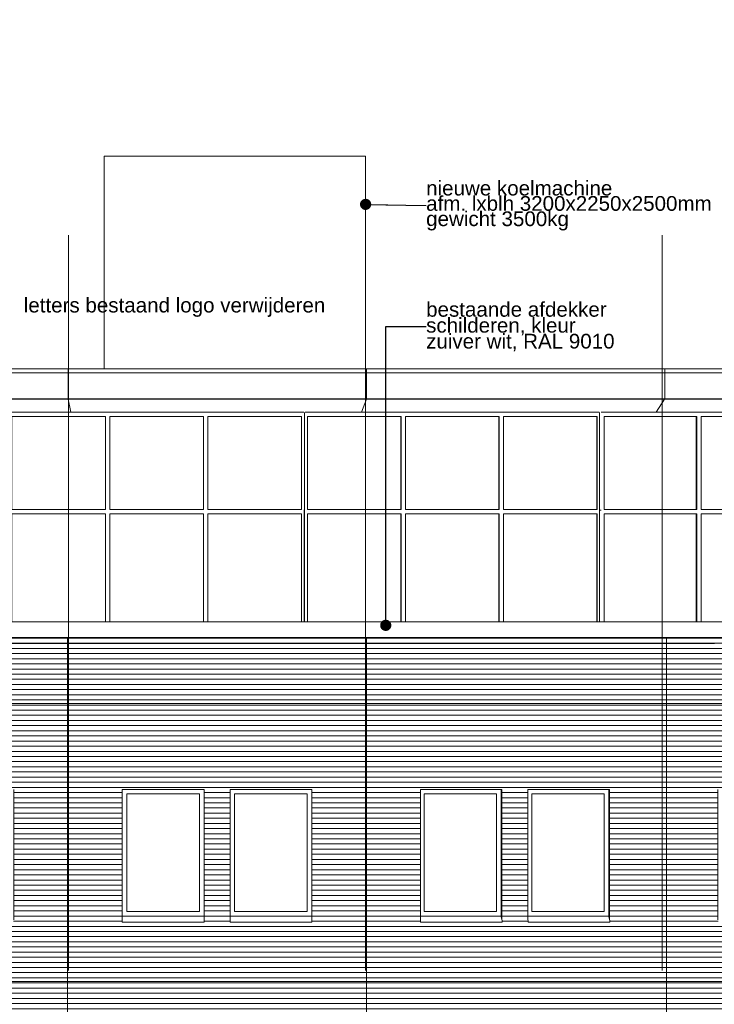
# Model space of a CAD drawing. Extents: x -138812 to 250702, y -18987 to 104055.
# Tile 120 of 193: x 36850 to 45350, y 92003 to 104055. Entities that reach past the tile are written whole.
import ezdxf

# ---------------------------------------------------------------- set-up
doc = ezdxf.new("R2010")
doc.units = 0
doc.header["$LTSCALE"] = 50
doc.linetypes.add('7 Voorgevel & doorsnede A-A$0$_ .', pattern=[380, 180, -100, 0, -100])
doc.linetypes.add('7 Voorgevel & doorsnede A-A$0$B0302', pattern=[1251.000023, 626.000023, -312.5, 0, -312.5])
doc.layers.get('0').update_dxf_attribs({"linetype": 'CONTINUOUS'})
for name, color, linetype in [('7 Voorgevel & doorsnede A-A$0$00 Bestaand', 7, 'CONTINUOUS'), ('7 Voorgevel & doorsnede A-A$0$00 Bestaand Afdek-arcering', 7, 'CONTINUOUS'), ('7 Voorgevel & doorsnede A-A$0$00 Bestaand Ramen', 7, 'CONTINUOUS'), ('7 Voorgevel & doorsnede A-A$0$00 Bestaande vloeren', 7, 'CONTINUOUS'), ('7 Voorgevel & doorsnede A-A$0$21 Buitenwanden', 7, 'CONTINUOUS'), ('7 Voorgevel & doorsnede A-A$0$57 Luchtbehandeling', 7, 'CONTINUOUS'), ('7 Voorgevel & doorsnede A-A$0$A Stramien', 7, 'CONTINUOUS')]:
    doc.layers.add(name, color=color, linetype=linetype)
doc.styles.add('7 Voorgevel & doorsnede A-A$0$GENERATED_STYLE_1', font='ARIAL.TTF')
doc.styles.add('7 Voorgevel & doorsnede A-A$0$Standard', font='txt', dxfattribs={"bigfont": 'BIGFONT.SHX'})
doc.dimstyles.new('7 Voorgevel & doorsnede A-A$0$GENERATED_STYLE__2', dxfattribs={"dimtxt": 0.18, "dimasz": 273.6, "dimexe": 0.18, "dimexo": 0.0625, "dimgap": 0.09, "dimtad": 0, "dimtih": 1, "dimtoh": 1, "dimdec": 4, "dimzin": 0, "dimdsep": 46, "dimtxsty": '7 Voorgevel & doorsnede A-A$0$Standard', "dimcen": 0.09, "dimadec": 0, "dimazin": 0, "dimtfac": 1, "dimtdec": 4, "dimtmove": 0, "dimatfit": 3, "dimldrblk": '7 Voorgevel & doorsnede A-A$0$ARROWHEAD_11', "dimfxl": 0, "dimtolj": 1, "dimtzin": 0, "dimarcsym": 0})

# ---------------------------------------------------------------- blocks, each defined once
blk = doc.blocks.new('7 Voorgevel & doorsnede A-A$0$Section Elem_56_2', base_point=(2609, 6899))
at = {"layer": '7 Voorgevel & doorsnede A-A$0$00 Bestaand Afdek-arcering', "linetype": 'Continuous', "lineweight": 0}
h = blk.add_hatch(dxfattribs=at)
h.set_pattern_fill('LIJNEN_HORZ__63_0002', color=9, style=0, pattern_type=2)
h.set_pattern_definition([(0, (3460.206, 6899.32), (0, 63), [])])
h.paths.add_polyline_path([(20049, 20219), (20049, 16819), (23703, 16819), (23703, 20219)], flags=0)
h.paths.add_polyline_path([(20729, 17846), (20731, 17853), (20731, 19449), (21729, 19449), (21729, 17851), (21727, 17845), (21727, 17836), (21729, 17836), (21729, 17834), (21727, 17826), (20729, 17826)], flags=0)
h.paths.add_polyline_path([(22046, 17826), (22046, 17846), (22048, 17853), (22048, 19449), (23046, 19449), (23046, 17853), (23046, 17851), (23044, 17845), (23044, 17836), (23046, 17836), (23046, 17834), (23044, 17826)], flags=0)
h = blk.add_hatch(dxfattribs=at)
h.set_pattern_fill('LIJNEN_HORZ__63_0002', color=9, style=0, pattern_type=2)
h.set_pattern_definition([(180, (19879.66, 6899.32), (0, 63), [])])
h.paths.add_polyline_path([(20731, 19449), (20731, 17853), (20742, 17889), (20742, 17899), (20742, 17899), (20742, 19449)], flags=0)
h = blk.add_hatch(dxfattribs=at)
h.set_pattern_fill('LIJNEN_HORZ__63_0002', color=9, style=0, pattern_type=2)
h.set_pattern_definition([(-180, (21196.285, 6899.32), (0, 63), [])])
h.paths.add_polyline_path([(22048, 17853), (22058, 17889), (22058, 17899), (22058, 17899), (22058, 19449), (22048, 19449)], flags=0)
at = {"layer": '7 Voorgevel & doorsnede A-A$0$00 Bestaand', "color": 1, "linetype": 'Continuous', "lineweight": 0}
for p, q in [((20049, 20219), (20049, 16819)), ((20731, 17853), (20731, 19449)), ((21729, 19449), (21729, 17851)), ((22048, 19449), (22048, 17853)), ((23046, 17851), (23046, 19449))]:
    blk.add_line(p, q, dxfattribs=at)
blk = doc.blocks.new('7 Voorgevel & doorsnede A-A$0$Section Elem_57_2', base_point=(2609, 6899))
at = {"layer": '7 Voorgevel & doorsnede A-A$0$00 Bestaand Afdek-arcering', "linetype": 'Continuous', "lineweight": 0}
h = blk.add_hatch(dxfattribs=at)
h.set_pattern_fill('LIJNEN_HORZ__63_0002', color=9, style=0, pattern_type=2)
h.set_pattern_definition([(0, (2608.67, 6899.32), (0, 63), [])])
h.paths.add_polyline_path([(23703, 20219), (23703, 16819), (27363, 16819), (27363, 20219)], flags=0)
h.paths.add_polyline_path([(24374, 19449), (25374, 19449), (25374, 17846), (25374, 17826), (24374, 17826)], flags=0)
h.paths.add_polyline_path([(25693, 19449), (26693, 19449), (26693, 17846), (26693, 17826), (25693, 17826)], flags=0)
at = {"layer": '7 Voorgevel & doorsnede A-A$0$00 Bestaand', "color": 1, "linetype": 'Continuous', "lineweight": 0}
for p, q in [((23703, 20219), (23703, 16819)), ((27363, 20219), (27363, 16819)), ((24374, 17853), (24374, 19449)), ((25374, 19449), (25374, 17853)), ((25693, 19449), (25693, 17853)), ((26693, 17853), (26693, 19449))]:
    blk.add_line(p, q, dxfattribs=at)
blk = doc.blocks.new('7 Voorgevel & doorsnede A-A$0$Section Elem_58_2', base_point=(2609, 6899))
at = {"layer": '7 Voorgevel & doorsnede A-A$0$00 Bestaand Afdek-arcering', "linetype": 'Continuous', "lineweight": 0}
h = blk.add_hatch(dxfattribs=at)
h.set_pattern_fill('LIJNEN_HORZ__63_0002', color=9, style=0, pattern_type=2)
h.set_pattern_definition([(0, (2015.07, 6899.32), (0, 63), [])])
h.paths.add_polyline_path([(27363, 16819), (31034, 16819), (31034, 20219), (27363, 20219)], flags=0)
h.paths.add_polyline_path([(28023, 17826), (28021, 17834), (28021, 17836), (28023, 17836), (28023, 17845), (28021, 17851), (28021, 17853), (28021, 19449), (29020, 19449), (29020, 17853), (29021, 17846), (29021, 17826)], flags=0)
h.paths.add_polyline_path([(29338, 19449), (30336, 19449), (30336, 17853), (30338, 17846), (30338, 17826), (29340, 17826), (29338, 17834), (29338, 17836), (29340, 17836), (29340, 17845), (29338, 17851), (29338, 17853)], flags=0)
h = blk.add_hatch(dxfattribs=at)
h.set_pattern_fill('LIJNEN_HORZ__63_0002', color=9, style=0, pattern_type=2)
h.set_pattern_definition([(180, (29613.24, 6899.32), (0, 63), [])])
h.paths.add_polyline_path([(29020, 19449), (29010, 19449), (29010, 17899), (29010, 17899), (29010, 17889), (29020, 17853)], flags=0)
h = blk.add_hatch(dxfattribs=at)
h.set_pattern_fill('LIJNEN_HORZ__63_0002', color=9, style=0, pattern_type=2)
h.set_pattern_definition([(180, (30929.95, 6899.32), (0, 63), [])])
h.paths.add_polyline_path([(30336, 19449), (30327, 19449), (30327, 17899), (30327, 17899), (30327, 17889), (30336, 17853)], flags=0)
at = {"layer": '7 Voorgevel & doorsnede A-A$0$00 Bestaand', "color": 1, "linetype": 'Continuous', "lineweight": 0}
for p, q in [((31034, 20219), (31034, 16819)), ((28021, 17851), (28021, 19449)), ((29020, 19449), (29020, 17853)), ((29338, 19449), (29338, 17851)), ((30336, 17853), (30336, 19449))]:
    blk.add_line(p, q, dxfattribs=at)
blk = doc.blocks.new('7 Voorgevel & doorsnede A-A$0$Section Elem_59_2', base_point=(2609, 6899))
at = {"layer": '7 Voorgevel & doorsnede A-A$0$00 Bestaand Afdek-arcering', "linetype": 'Continuous', "lineweight": 0}
h = blk.add_hatch(dxfattribs=at)
h.set_pattern_fill('LIJNEN_HORZ__63_0002', color=9, style=0, pattern_type=2)
h.set_pattern_definition([(0, (1497.7, 6899.32), (0, 63), [])])
h.paths.add_polyline_path([(34635, 20219), (31034, 20219), (31034, 16819), (34635, 16819)], flags=0)
h.paths.add_polyline_path([(31660, 17834), (31661, 17836), (31665, 17836), (31665, 17845), (31660, 17851), (31660, 17853), (31660, 19449), (32649, 19449), (32649, 17853), (32653, 17846), (32653, 17826), (31665, 17826)], flags=0)
h.paths.add_polyline_path([(32965, 19449), (33953, 19449), (33953, 17853), (33958, 17846), (33958, 17826), (32969, 17826), (32965, 17834), (32965, 17836), (32969, 17836), (32969, 17845), (32965, 17851)], flags=0)
h = blk.add_hatch(dxfattribs=at)
h.set_pattern_fill('LIJNEN_HORZ__63_0002', color=9, style=0, pattern_type=2)
h.set_pattern_definition([(-7e-13, (33759.79, 6899.32), (0, 63), [])])
h.paths.add_polyline_path([(32625, 19449), (32625, 17899), (32625, 17899), (32625, 17889), (32649, 17853), (32649, 19449)], flags=0)
h = blk.add_hatch(dxfattribs=at)
h.set_pattern_fill('LIJNEN_HORZ__63_0002', color=9, style=0, pattern_type=2)
h.set_pattern_definition([(7e-13, (35063.964, 6899.32), (0, 63), [])])
h.paths.add_polyline_path([(33929, 19449), (33929, 17899), (33929, 17899), (33929, 17889), (33953, 17853), (33953, 19449)], flags=0)
at = {"layer": '7 Voorgevel & doorsnede A-A$0$00 Bestaand', "color": 1, "linetype": 'Continuous', "lineweight": 0}
for p, q in [((31660, 17851), (31660, 19449)), ((32649, 19449), (32649, 17853)), ((32965, 19449), (32965, 17851)), ((33953, 17853), (33953, 19449))]:
    blk.add_line(p, q, dxfattribs=at)
blk = doc.blocks.new('7 Voorgevel & doorsnede A-A$0$Section Elem_86_2', base_point=(2609, 6899))
at = {"layer": '7 Voorgevel & doorsnede A-A$0$00 Bestaand Afdek-arcering', "linetype": 'Continuous', "lineweight": 0}
h = blk.add_hatch(dxfattribs=at)
h.set_pattern_fill('LIJNEN_HORZ__63_0002', color=9, style=0, pattern_type=2)
h.set_pattern_definition([(1e-13, (3460.206, 6899.32), (0, 63), [])])
h.paths.add_polyline_path([(23703, 23899), (20049, 23899), (20049, 20219), (23703, 20219)], flags=0)
h.paths.add_polyline_path([(20729, 21226), (20729, 21246), (20731, 21253), (20731, 22849), (21729, 22849), (21729, 21251), (21727, 21245), (21727, 21236), (21729, 21236), (21729, 21234), (21727, 21226)], flags=0)
h.paths.add_polyline_path([(22046, 21246), (22048, 21253), (22048, 22849), (23046, 22849), (23046, 21253), (23046, 21251), (23044, 21245), (23044, 21236), (23046, 21236), (23046, 21234), (23044, 21226), (22046, 21226)], flags=0)
h = blk.add_hatch(dxfattribs=at)
h.set_pattern_fill('LIJNEN_HORZ__63_0002', color=9, style=0, pattern_type=2)
h.set_pattern_definition([(180, (19879.66, 6899.32), (0, 63), [])])
h.paths.add_polyline_path([(20731, 22849), (20731, 21253), (20742, 21289), (20742, 21299), (20742, 21299), (20742, 22849)], flags=0)
h = blk.add_hatch(dxfattribs=at)
h.set_pattern_fill('LIJNEN_HORZ__63_0002', color=9, style=0, pattern_type=2)
h.set_pattern_definition([(180, (21196.285, 6899.32), (0, 63), [])])
h.paths.add_polyline_path([(22048, 22849), (22048, 21253), (22058, 21289), (22058, 21299), (22058, 21299), (22058, 22849)], flags=0)
at = {"layer": '7 Voorgevel & doorsnede A-A$0$00 Bestaand', "color": 1, "linetype": 'Continuous', "lineweight": 0}
for p, q in [((20049, 23899), (20049, 20219)), ((20731, 21253), (20731, 22849)), ((21729, 22849), (21729, 21251)), ((22048, 22849), (22048, 21253)), ((23046, 21251), (23046, 22849))]:
    blk.add_line(p, q, dxfattribs=at)
blk = doc.blocks.new('7 Voorgevel & doorsnede A-A$0$Section Elem_87_2', base_point=(2609, 6899))
at = {"layer": '7 Voorgevel & doorsnede A-A$0$00 Bestaand Afdek-arcering', "linetype": 'Continuous', "lineweight": 0}
h = blk.add_hatch(dxfattribs=at)
h.set_pattern_fill('LIJNEN_HORZ__63_0002', color=9, style=0, pattern_type=2)
h.set_pattern_definition([(0, (2608.67, 6899.32), (0, 63), [])])
h.paths.add_polyline_path([(23703, 23899), (23703, 20219), (27363, 20219), (27363, 23899)], flags=0)
h.paths.add_polyline_path([(25374, 21226), (24374, 21226), (24374, 22849), (25374, 22849), (25374, 21246)], flags=0)
h.paths.add_polyline_path([(25693, 22849), (26693, 22849), (26693, 21246), (26693, 21226), (25693, 21226)], flags=0)
at = {"layer": '7 Voorgevel & doorsnede A-A$0$00 Bestaand', "color": 1, "linetype": 'Continuous', "lineweight": 0}
for p, q in [((23703, 23899), (23703, 20219)), ((27363, 23899), (27363, 20219)), ((24374, 21253), (24374, 22849)), ((25374, 22849), (25374, 21253)), ((25693, 22849), (25693, 21253)), ((26693, 21253), (26693, 22849))]:
    blk.add_line(p, q, dxfattribs=at)
blk = doc.blocks.new('7 Voorgevel & doorsnede A-A$0$Section Elem_88_2', base_point=(2609, 6899))
at = {"layer": '7 Voorgevel & doorsnede A-A$0$00 Bestaand Afdek-arcering', "linetype": 'Continuous', "lineweight": 0}
h = blk.add_hatch(dxfattribs=at)
h.set_pattern_fill('LIJNEN_HORZ__63_0002', color=9, style=0, pattern_type=2)
h.set_pattern_definition([(0, (2015.07, 6899.32), (0, 63), [])])
h.paths.add_polyline_path([(27363, 23899), (27363, 20219), (31034, 20219), (31034, 23899)], flags=0)
h.paths.add_polyline_path([(28023, 21226), (28021, 21234), (28021, 21236), (28023, 21236), (28023, 21245), (28021, 21251), (28021, 21253), (28021, 22849), (29020, 22849), (29020, 21253), (29021, 21246), (29021, 21226)], flags=0)
h.paths.add_polyline_path([(29338, 22849), (30336, 22849), (30336, 21253), (30338, 21246), (30338, 21226), (29340, 21226), (29338, 21234), (29338, 21236), (29340, 21236), (29340, 21245), (29338, 21251), (29338, 21253)], flags=0)
h = blk.add_hatch(dxfattribs=at)
h.set_pattern_fill('LIJNEN_HORZ__63_0002', color=9, style=0, pattern_type=2)
h.set_pattern_definition([(180, (29613.24, 6899.32), (0, 63), [])])
h.paths.add_polyline_path([(29020, 22849), (29010, 22849), (29010, 21299), (29010, 21299), (29010, 21289), (29020, 21253)], flags=0)
h = blk.add_hatch(dxfattribs=at)
h.set_pattern_fill('LIJNEN_HORZ__63_0002', color=9, style=0, pattern_type=2)
h.set_pattern_definition([(-180, (30929.95, 6899.32), (0, 63), [])])
h.paths.add_polyline_path([(30327, 21299), (30327, 21299), (30327, 21289), (30336, 21253), (30336, 22849), (30327, 22849)], flags=0)
at = {"layer": '7 Voorgevel & doorsnede A-A$0$00 Bestaand', "color": 1, "linetype": 'Continuous', "lineweight": 0}
for p, q in [((31034, 23899), (31034, 20219)), ((28021, 21251), (28021, 22849)), ((29020, 22849), (29020, 21253)), ((29338, 22849), (29338, 21251)), ((30336, 21253), (30336, 22849))]:
    blk.add_line(p, q, dxfattribs=at)
blk = doc.blocks.new('7 Voorgevel & doorsnede A-A$0$Section Elem_89_2', base_point=(2609, 6899))
at = {"layer": '7 Voorgevel & doorsnede A-A$0$00 Bestaand Afdek-arcering', "linetype": 'Continuous', "lineweight": 0}
h = blk.add_hatch(dxfattribs=at)
h.set_pattern_fill('LIJNEN_HORZ__63_0002', color=9, style=0, pattern_type=2)
h.set_pattern_definition([(0, (1497.7, 6899.32), (0, 63), [])])
h.paths.add_polyline_path([(31034, 20219), (34635, 20219), (34635, 23899), (31034, 23899)], flags=0)
h.paths.add_polyline_path([(31660, 21234), (31661, 21236), (31665, 21236), (31665, 21245), (31660, 21251), (31660, 21253), (31660, 22849), (32649, 22849), (32649, 21253), (32653, 21246), (32653, 21226), (31665, 21226)], flags=0)
h.paths.add_polyline_path([(32965, 21234), (32965, 21236), (32969, 21236), (32969, 21245), (32965, 21251), (32965, 22849), (33953, 22849), (33953, 21253), (33958, 21246), (33958, 21226), (32969, 21226)], flags=0)
h = blk.add_hatch(dxfattribs=at)
h.set_pattern_fill('LIJNEN_HORZ__63_0002', color=9, style=0, pattern_type=2)
h.set_pattern_definition([(-7e-13, (33759.79, 6899.32), (0, 63), [])])
h.paths.add_polyline_path([(32625, 22849), (32625, 21299), (32625, 21299), (32625, 21289), (32649, 21253), (32649, 22849)], flags=0)
h = blk.add_hatch(dxfattribs=at)
h.set_pattern_fill('LIJNEN_HORZ__63_0002', color=9, style=0, pattern_type=2)
h.set_pattern_definition([(0, (35063.964, 6899.32), (0, 63), [])])
h.paths.add_polyline_path([(33953, 22849), (33929, 22849), (33929, 21299), (33929, 21299), (33929, 21289), (33953, 21253)], flags=0)
at = {"layer": '7 Voorgevel & doorsnede A-A$0$00 Bestaand', "color": 1, "linetype": 'Continuous', "lineweight": 0}
for p, q in [((31660, 21251), (31660, 22849)), ((32649, 22849), (32649, 21253)), ((32965, 22849), (32965, 21251)), ((33953, 21253), (33953, 22849))]:
    blk.add_line(p, q, dxfattribs=at)
blk = doc.blocks.new('7 Voorgevel & doorsnede A-A$0$Section Elem_97_2', base_point=(2609, 6899))
at = {"layer": '7 Voorgevel & doorsnede A-A$0$00 Bestaand Ramen', "color": 1, "linetype": 'Continuous', "lineweight": 0}
for p, q in [((24374, 22849), (25374, 22849)), ((24429, 21354), (24429, 22794)), ((24429, 22794), (25319, 22794)), ((25319, 22794), (25319, 21354)), ((25319, 21354), (24429, 21354)), ((24374, 21299), (25374, 21299)), ((24374, 21253), (24374, 21246)), ((24374, 21246), (24374, 21226)), ((24374, 21226), (25374, 21226)), ((25374, 21253), (25374, 21246)), ((25374, 21246), (25374, 21226))]:
    blk.add_line(p, q, dxfattribs=at)
blk = doc.blocks.new('7 Voorgevel & doorsnede A-A$0$Section Elem_98_2', base_point=(2609, 6899))
at = {"layer": '7 Voorgevel & doorsnede A-A$0$00 Bestaand Ramen', "color": 1, "linetype": 'Continuous', "lineweight": 0}
for p, q in [((26693, 22849), (25693, 22849)), ((25748, 21354), (25748, 22794)), ((25748, 22794), (26638, 22794)), ((26638, 22794), (26638, 21354)), ((26638, 21354), (25748, 21354)), ((25693, 21299), (26693, 21299)), ((25693, 21253), (25693, 21246)), ((25693, 21246), (25693, 21226)), ((25693, 21226), (26693, 21226)), ((26693, 21253), (26693, 21246)), ((26693, 21246), (26693, 21226))]:
    blk.add_line(p, q, dxfattribs=at)
blk = doc.blocks.new('7 Voorgevel & doorsnede A-A$0$Section Elem_99_2', base_point=(2609, 6899))
at = {"layer": '7 Voorgevel & doorsnede A-A$0$00 Bestaand Ramen', "color": 1, "linetype": 'Continuous', "lineweight": 0}
for p, q in [((28021, 22849), (29020, 22849)), ((28067, 21354), (28067, 22794)), ((28067, 22794), (28955, 22794)), ((28953, 21354), (28953, 22794)), ((28955, 22794), (28955, 21354)), ((29010, 21299), (29010, 22849)), ((28955, 21354), (28067, 21354)), ((28021, 21299), (29010, 21299)), ((28021, 21253), (28023, 21246)), ((28023, 21245), (28021, 21251)), ((28021, 21234), (28021, 21236)), ((28021, 21236), (28023, 21229)), ((28021, 21236), (28023, 21236)), ((28023, 21226), (28021, 21234)), ((28023, 21246), (28023, 21226)), ((28023, 21229), (28023, 21245)), ((28023, 21226), (29021, 21226)), ((29010, 21299), (29010, 21289)), ((29010, 21289), (29021, 21246)), ((29021, 21246), (29021, 21226))]:
    blk.add_line(p, q, dxfattribs=at)
blk = doc.blocks.new('7 Voorgevel & doorsnede A-A$0$Section Elem_100_2', base_point=(2609, 6899))
at = {"layer": '7 Voorgevel & doorsnede A-A$0$00 Bestaand Ramen', "color": 1, "linetype": 'Continuous', "lineweight": 0}
for p, q in [((30336, 22849), (29338, 22849)), ((29384, 21354), (29384, 22794)), ((29384, 22794), (30272, 22794)), ((30270, 21354), (30270, 22794)), ((30272, 22794), (30272, 21354)), ((30327, 22849), (30327, 21299)), ((30272, 21354), (29384, 21354)), ((29338, 21299), (30327, 21299)), ((29338, 21253), (29340, 21246)), ((29340, 21245), (29338, 21251)), ((29338, 21234), (29338, 21236)), ((29338, 21236), (29340, 21229)), ((29338, 21236), (29340, 21236)), ((29340, 21226), (29338, 21234)), ((29340, 21246), (29340, 21226)), ((29340, 21229), (29340, 21245)), ((29340, 21226), (30338, 21226)), ((30327, 21299), (30327, 21289)), ((30327, 21289), (30338, 21246)), ((30338, 21246), (30338, 21226))]:
    blk.add_line(p, q, dxfattribs=at)
blk = doc.blocks.new('7 Voorgevel & doorsnede A-A$0$Section Elem_116_2', base_point=(2609, 6899))
at = {"layer": '7 Voorgevel & doorsnede A-A$0$00 Bestaand Afdek-arcering', "linetype": 'Continuous', "lineweight": 0}
h = blk.add_hatch(dxfattribs=at)
h.set_pattern_fill('LIJNEN_HORZ__63_0002', color=9, style=0, pattern_type=2)
h.set_pattern_definition([(0, (3460.206, 6899.32), (0, 63), [])])
h.paths.add_polyline_path([(23703, 23899), (23703, 24709), (20049, 24709), (20049, 23899)], flags=0)
at = {"layer": '7 Voorgevel & doorsnede A-A$0$00 Bestaand', "color": 1, "linetype": 'Continuous', "lineweight": 0}
blk.add_line((20049, 24709), (20049, 23899), dxfattribs=at)
blk = doc.blocks.new('7 Voorgevel & doorsnede A-A$0$Section Elem_117_2', base_point=(2609, 6899))
at = {"layer": '7 Voorgevel & doorsnede A-A$0$00 Bestaand Afdek-arcering', "linetype": 'Continuous', "lineweight": 0}
h = blk.add_hatch(dxfattribs=at)
h.set_pattern_fill('LIJNEN_HORZ__63_0002', color=9, style=0, pattern_type=2)
h.set_pattern_definition([(0, (2608.67, 6899.32), (0, 63), [])])
h.paths.add_polyline_path([(23703, 24709), (23703, 23899), (27363, 23899), (27363, 24709)], flags=0)
at = {"layer": '7 Voorgevel & doorsnede A-A$0$00 Bestaand', "color": 1, "linetype": 'Continuous', "lineweight": 0}
for p, q in [((23703, 24709), (23703, 23899)), ((27363, 24709), (27363, 23899))]:
    blk.add_line(p, q, dxfattribs=at)
blk = doc.blocks.new('7 Voorgevel & doorsnede A-A$0$Section Elem_118_2', base_point=(2609, 6899))
at = {"layer": '7 Voorgevel & doorsnede A-A$0$00 Bestaand Afdek-arcering', "linetype": 'Continuous', "lineweight": 0}
h = blk.add_hatch(dxfattribs=at)
h.set_pattern_fill('LIJNEN_HORZ__63_0002', color=9, style=0, pattern_type=2)
h.set_pattern_definition([(0, (2015.07, 6899.32), (0, 63), [])])
h.paths.add_polyline_path([(31034, 23899), (31034, 24709), (27363, 24709), (27363, 23899)], flags=0)
at = {"layer": '7 Voorgevel & doorsnede A-A$0$00 Bestaand', "color": 1, "linetype": 'Continuous', "lineweight": 0}
blk.add_line((31034, 24709), (31034, 23899), dxfattribs=at)
blk = doc.blocks.new('7 Voorgevel & doorsnede A-A$0$Section Elem_119_2', base_point=(2609, 6899))
at = {"layer": '7 Voorgevel & doorsnede A-A$0$00 Bestaand Afdek-arcering', "linetype": 'Continuous', "lineweight": 0}
h = blk.add_hatch(dxfattribs=at)
h.set_pattern_fill('LIJNEN_HORZ__63_0002', color=9, style=0, pattern_type=2)
h.set_pattern_definition([(0, (1497.7, 6899.32), (0, 63), [])])
h.paths.add_polyline_path([(34635, 24709), (31034, 24709), (31034, 23899), (34635, 23899)], flags=0)
blk = doc.blocks.new('7 Voorgevel & doorsnede A-A$0$Section Elem_135_2', base_point=(2609, 6899))
at = {"layer": '7 Voorgevel & doorsnede A-A$0$00 Bestaande vloeren', "color": 1, "linetype": 'Continuous', "lineweight": 0}
blk.add_line((27351, 27899), (27354, 27899), dxfattribs=at)
blk = doc.blocks.new('7 Voorgevel & doorsnede A-A$0$Section Elem_141_2', base_point=(2609, 6899))
at = {"layer": '7 Voorgevel & doorsnede A-A$0$00 Bestaand', "color": 1, "linetype": 'Continuous', "lineweight": 0}
for p, q in [((34604, 27999), (31012, 27999)), ((31012, 27949), (34604, 27949)), ((31009, 27625), (34599, 27625)), ((31010, 27627), (34600, 27627)), ((31012, 27629), (34603, 27629)), ((34599, 27625), (34599, 27627))]:
    blk.add_line(p, q, dxfattribs=at)
blk = doc.blocks.new('7 Voorgevel & doorsnede A-A$0$Section Elem_142_2', base_point=(2609, 6899))
at = {"layer": '7 Voorgevel & doorsnede A-A$0$00 Bestaand', "color": 1, "linetype": 'Continuous', "lineweight": 0}
for p, q in [((27354, 27994), (27354, 27894)), ((27361, 27994), (27354, 27994)), ((27362, 27994), (27361, 27994)), ((27361, 27625), (27361, 27994)), ((27362, 27999), (27362, 27997)), ((27363, 27999), (27362, 27999)), ((27362, 27994), (27362, 27994)), ((27362, 27994), (27363, 27994)), ((27362, 27627), (27362, 27994)), ((27363, 27949), (27363, 27999)), ((27363, 27999), (31012, 27999)), ((27363, 27997), (27363, 27997)), ((27363, 27997), (27363, 27994)), ((27363, 27994), (27363, 27994)), ((31012, 27949), (31012, 27999)), ((27354, 27894), (27351, 27894)), ((27363, 27629), (27363, 27949)), ((27363, 27949), (27363, 27949)), ((31012, 27949), (27363, 27949)), ((31012, 27949), (31012, 27629)), ((27303, 27469), (27361, 27625)), ((27361, 27625), (31009, 27625)), ((27363, 27629), (27362, 27627)), ((27362, 27627), (31010, 27627)), ((27363, 27629), (31012, 27629)), ((31009, 27625), (30905, 27469)), ((31009, 27627), (31009, 27625)), ((31012, 27629), (31010, 27627))]:
    blk.add_line(p, q, dxfattribs=at)
blk = doc.blocks.new('7 Voorgevel & doorsnede A-A$0$Section Elem_143_2', base_point=(2609, 6899))
at = {"layer": '7 Voorgevel & doorsnede A-A$0$00 Bestaand', "color": 1, "linetype": 'Continuous', "lineweight": 0}
for p, q in [((23710, 27999), (23710, 27949)), ((27351, 27999), (23710, 27999)), ((27351, 27949), (27351, 27999)), ((23710, 27949), (23710, 27629)), ((23710, 27949), (27351, 27949)), ((27351, 27949), (27351, 27629)), ((23710, 27629), (27351, 27629)), ((23711, 27627), (23710, 27629)), ((23711, 27627), (27351, 27627)), ((23711, 27627), (23711, 27625)), ((23744, 27469), (23711, 27625)), ((23711, 27625), (27351, 27625)), ((27351, 27629), (27351, 27627)), ((27351, 27627), (27351, 27625)), ((27351, 27625), (27351, 27469))]:
    blk.add_line(p, q, dxfattribs=at)
blk = doc.blocks.new('7 Voorgevel & doorsnede A-A$0$Section Elem_144_2', base_point=(2609, 6899))
at = {"layer": '7 Voorgevel & doorsnede A-A$0$00 Bestaand', "color": 1, "linetype": 'Continuous', "lineweight": 0}
for p, q in [((20069, 27999), (20069, 27949)), ((23710, 27999), (20069, 27999)), ((23710, 27949), (20069, 27949)), ((20070, 27949), (20070, 27629)), ((20070, 27629), (23710, 27629)), ((20071, 27627), (20070, 27629)), ((20071, 27627), (23711, 27627)), ((20072, 27627), (20072, 27625)), ((20168, 27469), (20072, 27625)), ((20072, 27625), (23711, 27625))]:
    blk.add_line(p, q, dxfattribs=at)
blk = doc.blocks.new('7 Voorgevel & doorsnede A-A$0$Section Elem_158_2', base_point=(2609, 6899))
at = {"layer": '7 Voorgevel & doorsnede A-A$0$00 Bestaand Ramen', "color": 1, "linetype": 'Continuous', "lineweight": 0}
for p, q in [((25394, 27469), (24194, 27469)), ((24222, 27414), (24222, 26277)), ((24222, 26277), (24222, 27414)), ((24222, 27414), (25367, 27414)), ((25367, 27414), (25367, 26277)), ((25367, 26277), (24222, 26277)), ((24222, 26222), (24222, 24899)), ((24222, 24899), (24222, 26222)), ((24222, 26222), (25367, 26222)), ((25367, 26222), (25367, 24899))]:
    blk.add_line(p, q, dxfattribs=at)
blk = doc.blocks.new('7 Voorgevel & doorsnede A-A$0$Section Elem_159_2', base_point=(2609, 6899))
at = {"layer": '7 Voorgevel & doorsnede A-A$0$00 Bestaand Ramen', "color": 1, "linetype": 'Continuous', "lineweight": 0}
for p, q in [((26594, 27469), (25394, 27469)), ((25422, 27414), (25422, 26277)), ((25422, 26277), (25422, 27414)), ((25422, 27414), (26566, 27414)), ((26566, 27414), (26566, 26277)), ((26595, 27469), (26594, 27469)), ((26566, 26277), (25422, 26277)), ((25422, 26222), (25422, 24899)), ((25422, 24899), (25422, 26222)), ((25422, 26222), (26566, 26222)), ((26566, 26222), (26566, 24899))]:
    blk.add_line(p, q, dxfattribs=at)
blk = doc.blocks.new('7 Voorgevel & doorsnede A-A$0$Section Elem_160_2', base_point=(2609, 6899))
at = {"layer": '7 Voorgevel & doorsnede A-A$0$00 Bestaand Ramen', "color": 1, "linetype": 'Continuous', "lineweight": 0}
for p, q in [((24194, 27469), (22994, 27469)), ((23022, 27414), (23022, 26277)), ((23022, 26277), (23022, 27414)), ((23022, 27414), (24167, 27414)), ((24167, 27414), (24167, 26277)), ((24167, 26277), (23022, 26277)), ((23022, 26222), (23022, 24899)), ((23022, 24899), (23022, 26222)), ((23022, 26222), (24167, 26222)), ((24167, 26222), (24167, 24899))]:
    blk.add_line(p, q, dxfattribs=at)
blk = doc.blocks.new('7 Voorgevel & doorsnede A-A$0$Section Elem_161_2', base_point=(2609, 6899))
at = {"layer": '7 Voorgevel & doorsnede A-A$0$00 Bestaand', "color": 1, "linetype": 'Continuous', "lineweight": 0}
for p, q in [((26602, 24899), (26602, 27461)), ((26599, 26269), (26599, 24899))]:
    blk.add_line(p, q, dxfattribs=at)
blk = doc.blocks.new('7 Voorgevel & doorsnede A-A$0$Section Elem_162_2', base_point=(2609, 6899))
at = {"layer": '7 Voorgevel & doorsnede A-A$0$00 Bestaand Ramen', "color": 1, "linetype": 'Continuous', "lineweight": 0}
for p, q in [((29012, 27469), (27813, 27469)), ((27840, 26277), (27840, 27414)), ((27840, 27414), (28984, 27414)), ((28982, 26277), (28982, 27414)), ((28984, 27414), (28984, 26277)), ((28984, 26277), (27840, 26277)), ((27840, 24899), (27840, 26222)), ((27840, 26222), (28984, 26222)), ((28983, 24899), (28983, 26222)), ((28984, 26222), (28984, 24899))]:
    blk.add_line(p, q, dxfattribs=at)
blk = doc.blocks.new('7 Voorgevel & doorsnede A-A$0$Section Elem_163_2', base_point=(2609, 6899))
at = {"layer": '7 Voorgevel & doorsnede A-A$0$00 Bestaand Ramen', "color": 1, "linetype": 'Continuous', "lineweight": 0}
for p, q in [((30210, 27469), (29012, 27469)), ((29039, 26277), (29039, 27414)), ((29039, 27414), (30183, 27414)), ((30181, 26277), (30181, 27414)), ((30183, 27414), (30183, 26277)), ((30183, 26277), (29039, 26277)), ((29039, 24899), (29039, 26222)), ((29039, 26222), (30183, 26222)), ((30182, 24899), (30182, 26222)), ((30183, 26222), (30183, 24899))]:
    blk.add_line(p, q, dxfattribs=at)
blk = doc.blocks.new('7 Voorgevel & doorsnede A-A$0$Section Elem_164_2', base_point=(2609, 6899))
at = {"layer": '7 Voorgevel & doorsnede A-A$0$00 Bestaand Ramen', "color": 1, "linetype": 'Continuous', "lineweight": 0}
for p, q in [((26614, 27469), (26611, 27469)), ((27813, 27469), (26614, 27469)), ((26641, 26277), (26641, 27414)), ((26641, 27414), (27785, 27414)), ((27783, 26277), (27783, 27414)), ((27785, 27414), (27785, 26277)), ((27785, 26277), (26641, 26277)), ((26641, 24899), (26641, 26222)), ((26641, 26222), (27785, 26222)), ((27783, 24899), (27783, 26222)), ((27785, 26222), (27785, 24899))]:
    blk.add_line(p, q, dxfattribs=at)
blk = doc.blocks.new('7 Voorgevel & doorsnede A-A$0$Section Elem_165_2', base_point=(2609, 6899))
at = {"layer": '7 Voorgevel & doorsnede A-A$0$00 Bestaand', "color": 1, "linetype": 'Continuous', "lineweight": 0}
blk.add_line((30214, 26269), (30214, 24899), dxfattribs=at)
blk = doc.blocks.new('7 Voorgevel & doorsnede A-A$0$Section Elem_166_2', base_point=(2609, 6899))
at = {"layer": '7 Voorgevel & doorsnede A-A$0$00 Bestaand Ramen', "color": 1, "linetype": 'Continuous', "lineweight": 0}
for p, q in [((32619, 27469), (31430, 27469)), ((31458, 26277), (31458, 27414)), ((31458, 27414), (32592, 27414)), ((32586, 26277), (32586, 27414)), ((32592, 27414), (32592, 26277)), ((32592, 26277), (31458, 26277)), ((31458, 24899), (31458, 26222)), ((31458, 26222), (32592, 26222)), ((32588, 24899), (32588, 26222)), ((32592, 26222), (32592, 24899))]:
    blk.add_line(p, q, dxfattribs=at)
blk = doc.blocks.new('7 Voorgevel & doorsnede A-A$0$Section Elem_168_2', base_point=(2609, 6899))
at = {"layer": '7 Voorgevel & doorsnede A-A$0$00 Bestaand Ramen', "color": 1, "linetype": 'Continuous', "lineweight": 0}
for p, q in [((30241, 27469), (30233, 27469)), ((31430, 27469), (30241, 27469)), ((30269, 26277), (30269, 27414)), ((30269, 27414), (31403, 27414)), ((31397, 26277), (31397, 27414)), ((31403, 27414), (31403, 26277)), ((31403, 26277), (30269, 26277)), ((30269, 24899), (30269, 26222)), ((30269, 26222), (31403, 26222)), ((31397, 24899), (31397, 26222)), ((31403, 26222), (31403, 24899))]:
    blk.add_line(p, q, dxfattribs=at)
blk = doc.blocks.new('7 Voorgevel & doorsnede A-A$0$Section Elem_179_2', base_point=(2609, 6899))
at = {"layer": '7 Voorgevel & doorsnede A-A$0$00 Bestaand Ramen', "color": 1, "linetype": 'Continuous', "lineweight": 0}
blk.add_line((30210, 26222), (30214, 26222), dxfattribs=at)
blk = doc.blocks.new('7 Voorgevel & doorsnede A-A$0$Section Elem_194_2', base_point=(2609, 6899))
at = {"layer": '7 Voorgevel & doorsnede A-A$0$00 Bestaand', "color": 1, "linetype": 'Continuous', "lineweight": 0}
for p, q in [((27351, 27999), (27362, 27999)), ((27351, 27997), (27362, 27997)), ((27351, 27994), (27354, 27994))]:
    blk.add_line(p, q, dxfattribs=at)
blk = doc.blocks.new('7 Voorgevel & doorsnede A-A$0$Section Elem_201_2', base_point=(2609, 6899))
at = {"layer": '7 Voorgevel & doorsnede A-A$0$00 Bestaand', "color": 1, "linetype": 'Continuous', "lineweight": 0}
for p, q in [((30214, 27462), (30214, 26269)), ((30214, 26269), (30210, 26269)), ((30214, 26269), (30233, 26269))]:
    blk.add_line(p, q, dxfattribs=at)
blk = doc.blocks.new('7 Voorgevel & doorsnede A-A$0$Section Elem_202_2', base_point=(2609, 6899))
at = {"layer": '7 Voorgevel & doorsnede A-A$0$00 Bestaand', "color": 1, "linetype": 'Continuous', "lineweight": 0}
blk.add_line((26602, 26269), (26595, 26269), dxfattribs=at)
blk = doc.blocks.new('7 Voorgevel & doorsnede A-A$0$Section Elem_243_2', base_point=(2609, 6899))
at = {"layer": '7 Voorgevel & doorsnede A-A$0$21 Buitenwanden', "color": 1, "linetype": 'Continuous', "lineweight": 0}
for p, q in [((20047, 24899), (23703, 24899)), ((23703, 24899), (27352, 24899)), ((27352, 24899), (31036, 24899)), ((31036, 24899), (46071, 24899)), ((20047, 24709), (23703, 24709)), ((23703, 24709), (27352, 24709)), ((27352, 24709), (31036, 24709)), ((31036, 24709), (46071, 24709))]:
    blk.add_line(p, q, dxfattribs=at)
blk = doc.blocks.new('7 Voorgevel & doorsnede A-A$0$Section Elem_258_2', base_point=(2609, 6899))
at = {"layer": '7 Voorgevel & doorsnede A-A$0$57 Luchtbehandeling', "color": 1, "linetype": 'Continuous', "lineweight": 0}
for p, q in [((24151, 30599), (27351, 30599)), ((24151, 27999), (24151, 30599)), ((27351, 27999), (27351, 30599))]:
    blk.add_line(p, q, dxfattribs=at)
blk = doc.blocks.new('7 Voorgevel & doorsnede A-A$0$ARROWHEAD_11')
at = {"color": 0, "linetype": 'Continuous', "lineweight": 0}
blk.add_line((0, 0), (-1, 0), dxfattribs=at)
at = {"color": 0, "linetype": 'Continuous', "lineweight": 0, "const_width": 0.25, "flags": 128}
blk.add_lwpolyline([(-0.125, 0, 1), (0.125, 0, 1)], format="xyb", close=True, dxfattribs=at)
blk = doc.blocks.new('7 Voorgevel & doorsnede A-A$0$G1 VOORGEVEL_STORY_MARKER', base_point=(2609, 6899))
at = {"color": 9, "linetype": '7 Voorgevel & doorsnede A-A$0$B0302', "lineweight": 0}
for p, q in [((1574, 27999), (48490, 27999)), ((1574, 23899), (48490, 23899)), ((1574, 20499), (48490, 20499))]:
    blk.add_line(p, q, dxfattribs=at)

msp = doc.modelspace()

# ---------------------------------------------------------------- linework, layer by layer
at = {"layer": '7 Voorgevel & doorsnede A-A$0$A Stramien', "color": 9, "linetype": '7 Voorgevel & doorsnede A-A$0$_ .', "lineweight": 0}
msp.add_line((17353.99277, 96419.41365), (56714.69277, 96419.41365), dxfattribs=at)
at = {"layer": '7 Voorgevel & doorsnede A-A$0$A Stramien', "color": 9, "linetype": '7 Voorgevel & doorsnede A-A$0$_ .', "lineweight": 0, "flags": 128}
for points in [[(37448.99277, 73417.01365), (37448.99277, 104055.20506)], [(41082.99277, 73417.01365), (41082.99277, 104055.20506)], [(44711.99277, 73417.01365), (44711.99277, 104055.20506)]]:
    msp.add_lwpolyline(points, dxfattribs=at)

# ---------------------------------------------------------------- block references
at = {"linetype": 'Continuous', "lineweight": 0}
msp.add_blockref('7 Voorgevel & doorsnede A-A$0$G1 VOORGEVEL_STORY_MARKER', (16340.65165, 78683.04477), dxfattribs=at)
at = {"layer": '7 Voorgevel & doorsnede A-A$0$00 Bestaand', "color": 9, "lineweight": 0}
for name in ['7 Voorgevel & doorsnede A-A$0$Section Elem_144_2', '7 Voorgevel & doorsnede A-A$0$Section Elem_143_2', '7 Voorgevel & doorsnede A-A$0$Section Elem_142_2', '7 Voorgevel & doorsnede A-A$0$Section Elem_194_2', '7 Voorgevel & doorsnede A-A$0$Section Elem_141_2', '7 Voorgevel & doorsnede A-A$0$Section Elem_161_2', '7 Voorgevel & doorsnede A-A$0$Section Elem_201_2', '7 Voorgevel & doorsnede A-A$0$Section Elem_202_2', '7 Voorgevel & doorsnede A-A$0$Section Elem_165_2', '7 Voorgevel & doorsnede A-A$0$Section Elem_116_2', '7 Voorgevel & doorsnede A-A$0$Section Elem_117_2', '7 Voorgevel & doorsnede A-A$0$Section Elem_118_2', '7 Voorgevel & doorsnede A-A$0$Section Elem_119_2', '7 Voorgevel & doorsnede A-A$0$Section Elem_86_2', '7 Voorgevel & doorsnede A-A$0$Section Elem_87_2', '7 Voorgevel & doorsnede A-A$0$Section Elem_88_2', '7 Voorgevel & doorsnede A-A$0$Section Elem_89_2', '7 Voorgevel & doorsnede A-A$0$Section Elem_56_2', '7 Voorgevel & doorsnede A-A$0$Section Elem_57_2', '7 Voorgevel & doorsnede A-A$0$Section Elem_58_2', '7 Voorgevel & doorsnede A-A$0$Section Elem_59_2']:
    msp.add_blockref(name, (16340.65165, 78683.04477), dxfattribs=at)
at = {"layer": '7 Voorgevel & doorsnede A-A$0$00 Bestaand Ramen', "color": 9, "lineweight": 0}
for name in ['7 Voorgevel & doorsnede A-A$0$Section Elem_160_2', '7 Voorgevel & doorsnede A-A$0$Section Elem_158_2', '7 Voorgevel & doorsnede A-A$0$Section Elem_159_2', '7 Voorgevel & doorsnede A-A$0$Section Elem_164_2', '7 Voorgevel & doorsnede A-A$0$Section Elem_162_2', '7 Voorgevel & doorsnede A-A$0$Section Elem_163_2', '7 Voorgevel & doorsnede A-A$0$Section Elem_168_2', '7 Voorgevel & doorsnede A-A$0$Section Elem_166_2', '7 Voorgevel & doorsnede A-A$0$Section Elem_179_2', '7 Voorgevel & doorsnede A-A$0$Section Elem_97_2', '7 Voorgevel & doorsnede A-A$0$Section Elem_98_2', '7 Voorgevel & doorsnede A-A$0$Section Elem_99_2', '7 Voorgevel & doorsnede A-A$0$Section Elem_100_2']:
    msp.add_blockref(name, (16340.65165, 78683.04477), dxfattribs=at)
at = {"layer": '7 Voorgevel & doorsnede A-A$0$00 Bestaande vloeren', "color": 9, "lineweight": 0}
msp.add_blockref('7 Voorgevel & doorsnede A-A$0$Section Elem_135_2', (16340.65165, 78683.04477), dxfattribs=at)
at = {"layer": '7 Voorgevel & doorsnede A-A$0$21 Buitenwanden', "color": 9, "lineweight": 0}
msp.add_blockref('7 Voorgevel & doorsnede A-A$0$Section Elem_243_2', (16340.65165, 78683.04477), dxfattribs=at)
at = {"layer": '7 Voorgevel & doorsnede A-A$0$57 Luchtbehandeling', "color": 9, "lineweight": 0}
msp.add_blockref('7 Voorgevel & doorsnede A-A$0$Section Elem_258_2', (16340.65165, 78683.04477), dxfattribs=at)

# ---------------------------------------------------------------- texts
at = {"color": 2, "linetype": 'Continuous', "lineweight": 0, "char_height": 180, "attachment_point": 4, "style": '7 Voorgevel & doorsnede A-A$0$GENERATED_STYLE_1'}
for s, insert, width, line_spacing_factor in [('{nieuwe koelmachine\\Pafm. lxblh 3200x2250x2500mm\\Pgewicht 3500kg}', (41823.55451, 101778.97654), 3416.5055069, 0.624822), ('{bestaande afdekker\\Pschilderen, kleur\\Pzuiver wit, RAL 9010}', (41823.55451, 100298.06613), 2244.7599194, 0.648822)]:
    msp.add_mtext(s, dxfattribs=dict(at, insert=insert, width=width, line_spacing_factor=line_spacing_factor))
at = {"color": 2, "linetype": 'Continuous', "lineweight": 0, "insert": (36899.92277, 100534.30784), "char_height": 180, "attachment_point": 4, "style": '7 Voorgevel & doorsnede A-A$0$GENERATED_STYLE_1'}
msp.add_mtext('{letters bestaand logo verwijderen}', dxfattribs=at)

# ---------------------------------------------------------------- leaders
at = {"color": 1, "linetype": 'Continuous', "lineweight": 0, "annotation_type": 0, "has_hookline": 1, "hookline_direction": 0}
for points, text_width in [([(41082.99277, 101794.61068), (41823.46451, 101778.97654)], 2321.8281), ([(41329.57068, 96641.89597), (41329.57068, 100298.06613), (41823.46451, 100298.06613)], 2195.85266)]:
    msp.add_leader(points, dimstyle='7 Voorgevel & doorsnede A-A$0$GENERATED_STYLE__2', dxfattribs=dict(at, text_width=text_width))

doc.saveas('drawing.dxf')
